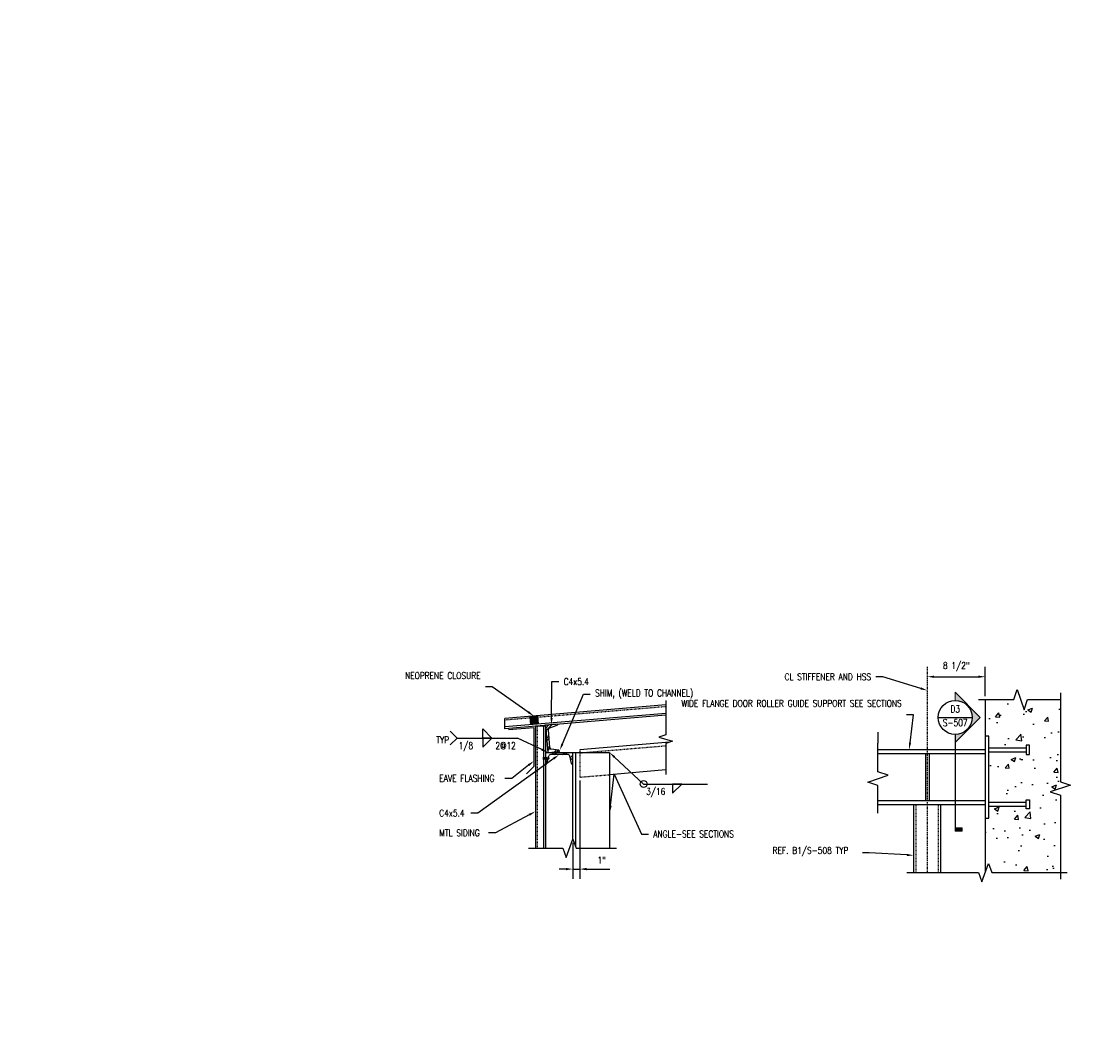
# Model space of a CAD drawing. Header units: inches. Extents: x -241 to 2916, y 110 to 330.
# Tile 12 of 40: x 675 to 833, y 112 to 260. Entities that reach past the tile are written whole.
import ezdxf
from ezdxf import colors
from ezdxf.entities.mleader import LeaderData, LeaderLine
from ezdxf.enums import TextEntityAlignment as Align
from ezdxf.math import Vec2, Vec3

# ---------------------------------------------------------------- set-up
doc = ezdxf.new("R2010")
doc.units = ezdxf.units.IN
doc.header["$MEASUREMENT"] = 0
doc.linetypes.add('Center 1_4_', pattern=[0.53125, 0.25, -0.09375, 0.09375, -0.09375])
doc.linetypes.add('Hidden 3_32_', pattern=[0.140625, 0.09375, -0.046875])
doc.layers.get('Defpoints').update_dxf_attribs({"color": 243})
for name, color, linetype in [('A-WALL-PATT', 8, 'Continuous'), ('S-ANNO-DIMS', 1, 'Continuous'), ('S-ANNO-NOTE', 2, 'Continuous'), ('S-DETL-CNTR', 1, 'Center 1_4_'), ('S-DETL-GENF', 92, 'Continuous'), ('S-DETL-HDLN', 90, 'Hidden 3_32_'), ('S-DETL-MEDM', 3, 'Continuous'), ('S-DETL-THIN', 1, 'Continuous')]:
    doc.layers.add(name, color=color, linetype=linetype)
doc.layers.add('S-ANNO-SYMB', color=2, linetype='Continuous', lineweight=25)
doc.styles.add('Annotative', font='romans.shx', dxfattribs={"width": 0.8, "height": 0.125})
doc.styles.add('ROMANS', font='ROMANS.shx', dxfattribs={"width": 0.8})
doc.dimstyles.new('Annotative', dxfattribs={"dimscale": 0, "dimtxt": 0.125, "dimasz": 0.125, "dimexe": 0.179688, "dimexo": 0.0625, "dimgap": 0.09, "dimtad": 1, "dimdec": 3, "dimzin": 3, "dimdsep": 46, "dimlunit": 4, "dimtxsty": 'Annotative', "dimcen": 0.09, "dimclrt": 2, "dimazin": 2, "dimtfac": 1, "dimtdec": 3, "dimtmove": 1, "dimatfit": 3, "dimfxl": 1, "dimtfill": 1, "dimfrac": 2, "dimtolj": 1, "dimtzin": 0, "dimarcsym": 0})
pattern_1 = [(45, (996.2497, 0), (-0.7919596, 0.7919596), []), (45, (996.2497, 1.2), (-0.7919596, 0.7919596), [])]

# ---------------------------------------------------------------- blocks, each defined once
blk = doc.blocks.new('Break Line - Break Line-2034509-DETAIL D4')
at = {"layer": 'S-DETL-MEDM'}
for p, q in [((0.31, 1), (-0.31, -1)), ((0.63, 0), (0.31, 1)), ((-0.62, 0), (-5.16, 0)), ((-0.31, -1), (-0.62, 0)), ((5.67, 0), (0.63, 0))]:
    blk.add_line(p, q, dxfattribs=at)
blk = doc.blocks.new('Break Line - Break Line-2030050-DETAIL A2')
at = {"layer": 'S-DETL-MEDM'}
for p, q in [((-6.19, 0), (-1, 0)), ((-1, 0), (-0.5, 1.5)), ((-0.5, 1.5), (0.5, -1.5)), ((0.5, -1.5), (1, 0)), ((1, 0), (5.82, 0))]:
    blk.add_line(p, q, dxfattribs=at)
blk = doc.blocks.new('Break Line - Break Line-2029827-DETAIL A2')
at = {"layer": 'S-DETL-MEDM'}
for p, q in [((-14.01, 0), (-1, 0)), ((-1, 0), (-0.5, 1.5)), ((-0.5, 1.5), (0.5, -1.5)), ((0.5, -1.5), (1, 0)), ((1, 0), (13.32, 0))]:
    blk.add_line(p, q, dxfattribs=at)
blk = doc.blocks.new('Break Line - Break Line-2032600-DETAIL A2')
at = {"layer": 'S-DETL-MEDM'}
for p, q in [((-5.05, 0), (-1, 0)), ((-1, 0), (-0.5, 1.5)), ((-0.5, 1.5), (0.5, -1.5)), ((0.5, -1.5), (1, 0)), ((1, 0), (5.22, 0))]:
    blk.add_line(p, q, dxfattribs=at)
blk = doc.blocks.new('HDR-Si_Weld-Symbol - Bottom-2034533-DETAIL D4')
at = {"layer": 'S-ANNO-NOTE', "lineweight": -3}
for p, q in [((-0.437, 0), (0.671, 0)), ((0.031, -0.169), (0.2, 0)), ((0.031, 0), (0.031, -0.169)), ((0.2, 0), (0.031, 0))]:
    blk.add_line(p, q, dxfattribs=at)
blk.add_circle((-0.5, 0), 0.0625, dxfattribs=at)
blk = doc.blocks.new('HDR-Si_Weld-Symbol - Both-1969896-DETAIL D4')
at = {"layer": 'S-ANNO-NOTE', "lineweight": -3}
for p, q in [((-0.437, 0), (-0.563, 0.125)), ((-0.437, 0), (-0.563, -0.125)), ((0.031, 0.169), (0.2, 0)), ((0.031, 0), (0.031, 0.169)), ((-0.437, 0), (0.671, 0)), ((0.2, 0), (0.031, 0)), ((0.031, -0.169), (0.2, 0)), ((0.031, 0), (0.031, -0.169)), ((0.2, 0), (0.031, 0))]:
    blk.add_line(p, q, dxfattribs=at)
blk = doc.blocks.new('*D74')
at = {"layer": 'Defpoints', "color": 0, "transparency": 16777216}
for p in [(816.19, 163.74), (816.19, 160.38), (807.69, 153.08)]:
    blk.add_point(p, dxfattribs=at)
at = {"layer": 'S-ANNO-DIMS', "color": 0, "lineweight": -2, "transparency": 16777216}
for p, q in [((816.19, 160.88), (816.19, 165.18)), ((808.69, 163.74), (815.19, 163.74))]:
    blk.add_line(p, q, dxfattribs=at)
at = {"layer": 'S-ANNO-DIMS', "color": 0, "transparency": 16777216}
for points in [[(808.69, 163.91), (808.69, 163.57), (807.69, 163.74)], [(815.19, 163.91), (815.19, 163.57), (816.19, 163.74)]]:
    blk.add_solid(points, dxfattribs=at)
at = {"layer": 'S-ANNO-DIMS', "color": 2, "lineweight": -3, "transparency": 16777216, "insert": (811.94, 165.22), "char_height": 1, "width": 5.3087, "attachment_point": 5, "style": 'Annotative'}
blk.add_mtext('\\A1;8 1/2"', dxfattribs=at)
blk = doc.blocks.new('*D55')
at = {"layer": 'Defpoints', "color": 0, "transparency": 16777216}
for p in [(756.69, 149.01), (755.69, 139.89), (756.69, 135.53)]:
    blk.add_point(p, dxfattribs=at)
at = {"layer": 'S-ANNO-DIMS', "color": 0, "lineweight": -2, "transparency": 16777216}
for p, q in [((756.69, 148.51), (756.69, 134.09)), ((755.69, 139.39), (755.69, 134.09)), ((754.69, 135.53), (753.69, 135.53)), ((755.69, 135.53), (756.69, 135.53)), ((757.69, 135.53), (761.13, 135.53))]:
    blk.add_line(p, q, dxfattribs=at)
at = {"layer": 'S-ANNO-DIMS', "color": 0, "transparency": 16777216}
for points in [[(754.69, 135.7), (754.69, 135.36), (755.69, 135.53)], [(757.69, 135.7), (757.69, 135.36), (756.69, 135.53)]]:
    blk.add_solid(points, dxfattribs=at)
at = {"layer": 'S-ANNO-DIMS', "color": 2, "transparency": 16777216, "insert": (759.91, 136.84), "char_height": 1, "attachment_point": 5, "style": 'Annotative', "bg_fill": 3, "box_fill_scale": 1.25, "bg_fill_color": 256, "bg_fill_true_color": 13158600, "bg_fill_transparency": 0}
blk.add_mtext('\\A1;1"', dxfattribs=at)
blk = doc.blocks.new('ELEVARROW')
at = {"lineweight": 9}
h = blk.add_hatch(color=256, dxfattribs=at)
edge = h.paths.add_edge_path(flags=0)
edge.add_line((0.46, 0), (0.312, 0))
edge.add_arc((0, 0), 0.312, 360, 540)
edge.add_line((-0.313, 0), (-0.46, 0))
edge.add_line((-0.46, 0), (0, 0.46))
edge.add_line((0, 0.46), (0.46, 0))
at = {"lineweight": 13}
blk.add_lwpolyline([(-0.46, 0), (-0.312, 0, -1), (0.312, 0), (0.46, 0), (0, 0.46)], format="xyb", close=True, dxfattribs=at)
blk = doc.blocks.new('Sectrinew')
at = {"lineweight": 9}
blk.add_hatch(color=256, dxfattribs=at).paths.add_polyline_path([(0, 0.125), (0, 0), (-0.0625, 0), (-0.0625, 0.125)], flags=0)
for p, q in [((0, 0.125), (-0.0625, 0.125)), ((-0.0625, 0.125), (-0.0625, 0)), ((-0.0625, 0), (0, 0)), ((0, 0), (0, 0.125))]:
    blk.add_line(p, q, dxfattribs=at)
blk = doc.blocks.new('*U97')
for p, q in [((-0.312, 0), (0.312, 0)), ((0, -0.312), (0, -2.088))]:
    blk.add_line(p, q)
blk.add_ellipse((0, 0), major_axis=(0.221, -0.221), ratio=1, start_param=5.497787, end_param=11.780972)
at = {"zscale": 0.03125}
for name, p, rotation in [('ELEVARROW', (0, 0), 270), ('Sectrinew', (0, -2.088), 269.9999999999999)]:
    blk.add_blockref(name, p, dxfattribs=dict(at, rotation=rotation))
at = {"style": 'ROMANS', "width": 0.8}
for tag, p in [('DET_NO', (0, 0.091)), ('REFSHT', (0, -0.096))]:
    blk.add_attdef(tag, text='', height=0.125, dxfattribs=at).set_placement(p, align=Align.MIDDLE_CENTER)

msp = doc.modelspace()

# ---------------------------------------------------------------- hatches: boundary and pattern name
at = {"layer": 'A-WALL-PATT', "lineweight": -3}
h = msp.add_hatch(dxfattribs=at)
h.set_pattern_fill('AR-CONC', color=8, style=0)
h.set_pattern_definition([(50, (0, 0), (7.1726, -0.62752), [0.75, -8.25]), (355, (0, 0), (-1.387513, 7.52192), [0.6, -6.6]), (100.4514, (0.598, -0.052), (5.78509, 6.8944), [0.6374, -7.01142]), (46.1842, (0, 2), (10.67241, -1.65519), [1.125, -12.375]), (96.6356, (0.889, 1.862), (9.34662, 9.74119), [0.9561, -10.51714]), (351.1842, (0, 2), (9.34662, 9.74119), [0.9, -9.9]), (21, (1, 1.5), (5.96907, -4.02619), [0.75, -8.25]), (326, (1, 1.5), (2.433153, 7.2515), [0.6, -6.6]), (71.4514, (1.4974, 1.1645), (8.402224, 3.22531), [0.6374, -7.01142]), (37.5, (0, 0), (0.1215986, 3.3289385), [0, -6.52, 0, -6.7, 0, -6.625]), (7.5, (0, 0), (2.630695, 3.944117), [0, -3.82, 0, -6.37, 0, -2.525]), (327.5, (-2.23, 0), (5.338224, -0.225549), [0, -2.5, 0, -7.8, 0, -10.35]), (317.5, (-3.23, 0), (5.831862, 1.00105), [0, -3.25, 0, -5.18, 0, -7.35])])
h.paths.add_polyline_path([(827.2044, 160.3762), (822.3811, 160.3762), (821.8811, 158.8762), (820.8811, 161.8762), (820.3811, 160.3762), (816.1926, 160.3762), (816.1926, 155.0172), (816.6926, 155.0172), (816.6926, 153.3322), (822.2044, 153.3322), (822.2044, 153.6865), (822.6768, 153.6865), (822.6768, 152.348), (822.2044, 152.348), (822.2044, 152.7023), (816.6926, 152.7023), (816.6926, 145.3322), (822.2044, 145.3322), (822.2044, 145.6865), (822.6768, 145.6865), (822.6768, 144.348), (822.2044, 144.348), (822.2044, 144.7023), (816.6926, 144.7023), (816.6926, 143.0172), (816.1926, 143.0172), (816.1926, 135.0172), (816.6926, 136.5172), (817.1926, 135.0172), (827.2044, 135.0172), (827.2044, 146.348), (825.7044, 146.848), (828.7044, 147.848), (827.2044, 148.348)])
msp.add_hatch(color=8, dxfattribs=at).paths.add_polyline_path([(749.5313, 156.6915), (750.6108, 156.7814), (750.5071, 158.0266), (749.4276, 157.9367)])
h = msp.add_hatch(dxfattribs=at)
h.set_pattern_fill('FP_2', color=8, style=0, pattern_type=2)
h.set_pattern_definition(pattern_1)
h.paths.add_polyline_path([(752.0224, 152.6344), (753.7375, 152.7769), (753.7273, 152.8621), (753.7162, 152.8874), (753.6997, 152.9096), (753.6788, 152.9277), (753.6544, 152.9407), (753.6277, 152.948), (752.4945, 153.1284), (752.4412, 153.1431), (752.3924, 153.1692), (752.3505, 153.2053), (752.3176, 153.2498), (752.2953, 153.3004), (752.2847, 153.3546), (752.0688, 155.9536), (752.0703, 156.0089), (752.084, 156.0625), (752.1091, 156.1118), (752.1444, 156.1543), (752.1882, 156.188), (752.2384, 156.2113), (753.3514, 156.5879), (753.3733, 156.6048), (753.391, 156.6261), (753.4036, 156.6507), (753.4104, 156.6775), (753.4112, 156.7051), (753.4063, 156.7632), (751.6912, 156.6207), (751.7265, 156.1958)])
h = msp.add_hatch(dxfattribs=at)
h.set_pattern_fill('FP_2', color=8, style=0, pattern_type=2)
h.set_pattern_definition(pattern_1)
h.paths.add_polyline_path([(751.7495, 150.9134), (751.777, 150.9165), (751.8031, 150.9255), (751.8266, 150.9401), (751.8463, 150.9594), (751.8613, 150.9826), (751.8709, 151.0086), (752.1445, 152.123), (752.1635, 152.1749), (752.1935, 152.2214), (752.233, 152.2601), (752.28, 152.2892), (752.3323, 152.3073), (752.3873, 152.3134), (754.9952, 152.3134), (755.0502, 152.3073), (755.1024, 152.2892), (755.1495, 152.2601), (755.189, 152.2214), (755.2189, 152.1749), (755.238, 152.123), (755.5211, 150.9826), (755.5361, 150.9594), (755.5559, 150.9401), (755.5794, 150.9255), (755.6055, 150.9165), (755.633, 150.9134), (755.6912, 150.9134), (755.6912, 152.6344), (751.6912, 152.6344), (751.6912, 150.9134)])

# ---------------------------------------------------------------- linework, layer by layer
at = {"layer": 'S-ANNO-SYMB', "linetype": 'Continuous'}
msp.add_lwpolyline([(804.6926, 135.0172), (815.216, 135.0172), (815.7043, 133.6757), (816.6809, 136.3588), (817.1691, 135.0172), (828.2044, 135.0172)], dxfattribs=at)
at = {"layer": 'S-DETL-CNTR', "lineweight": -3}
msp.add_line((807.6926, 135.0172), (807.6926, 165.1801), dxfattribs=at)
at = {"layer": 'S-DETL-HDLN', "lineweight": -3}
for p, q in [((769.3162, 159.3433), (745.712, 157.3763)), ((750.4412, 156.4957), (750.4412, 138.5847)), ((769.3162, 153.5741), (756.6948, 152.5224)), ((751.3123, 151.9066), (751.3123, 151.6428)), ((751.3358, 151.9507), (751.4295, 151.9507)), ((751.3358, 151.8627), (751.4295, 151.8627)), ((751.3358, 151.6868), (751.4295, 151.6868)), ((751.4295, 151.5734), (751.4295, 151.9744)), ((751.4879, 151.8373), (751.4412, 151.8839)), ((751.4412, 151.681), (751.4879, 151.681)), ((751.5192, 151.7123), (751.4879, 151.8373)), ((751.4879, 151.681), (751.5192, 151.7123)), ((751.5198, 151.8685), (751.4888, 151.8373)), ((751.5511, 151.681), (751.5117, 151.8603)), ((751.5511, 151.8373), (751.5198, 151.8685)), ((751.52, 151.7123), (751.5511, 151.681)), ((751.5817, 151.8685), (751.5506, 151.8373)), ((751.5821, 151.712), (751.5511, 151.8373)), ((751.5511, 151.681), (751.5821, 151.712)), ((751.6129, 151.681), (751.5735, 151.8603)), ((751.6129, 151.8373), (751.5817, 151.8685)), ((751.5821, 151.712), (751.6129, 151.681)), ((751.6442, 151.7123), (751.6129, 151.681)), ((751.6456, 151.8685), (751.6146, 151.8373)), ((751.6146, 151.8373), (751.6437, 151.7123)), ((751.6437, 151.7123), (751.6747, 151.681)), ((751.6769, 151.8373), (751.6456, 151.8685)), ((751.6747, 151.681), (751.6456, 151.8685)), ((751.6747, 151.681), (751.706, 151.7123)), ((751.7067, 151.8685), (751.6756, 151.8373)), ((751.7069, 151.7123), (751.6769, 151.8373)), ((751.7379, 151.681), (751.7067, 151.8685)), ((751.7379, 151.8373), (751.7067, 151.8685)), ((751.7379, 151.681), (751.7069, 151.7123)), ((751.7692, 151.7123), (751.7379, 151.681)), ((751.7706, 151.8685), (751.7396, 151.8373)), ((751.7396, 151.8373), (751.7692, 151.7123)), ((751.7692, 151.7123), (751.8005, 151.681)), ((751.8019, 151.8373), (751.7706, 151.8685)), ((751.8005, 151.681), (751.7706, 151.8685)), ((751.8318, 151.7123), (751.8005, 151.681)), ((751.8317, 151.8685), (751.8006, 151.8373)), ((751.8318, 151.7123), (751.8019, 151.8373)), ((751.8629, 151.681), (751.8317, 151.8685)), ((751.8317, 151.8685), (751.8629, 151.8373)), ((751.8629, 151.681), (751.8318, 151.7123)), ((751.8629, 151.8373), (751.8942, 151.7123)), ((752.141, 151.8373), (751.8629, 151.8373)), ((751.8942, 151.7123), (751.8629, 151.681)), ((751.8942, 151.7123), (752.141, 151.7123)), ((752.1913, 151.7748), (752.081, 151.8036)), ((752.1913, 151.7747), (752.141, 151.8373)), ((752.141, 151.7123), (752.1913, 151.7747)), ((756.6948, 153.0241), (756.6948, 149.0103)), ((751.3358, 151.5989), (751.4295, 151.5989)), ((756.6948, 149.0103), (761.0662, 149.3745)), ((806.0676, 135.0172), (806.0676, 144.9582)), ((809.3176, 135.0172), (809.3176, 144.9582))]:
    msp.add_line(p, q, dxfattribs=at)
for centre, radius, start, end in [((751.3653, 151.9067), 0.053, 123.890061, 236.109936), ((751.4891, 151.7748), 0.1768, 150.158277, 209.841726), ((751.3653, 151.6428), 0.053, 123.890053, 236.109943), ((752.0815, 151.758), 0.0457, 90.64119, 269.35955), ((752.2219, 151.8509), 0.082, 189.549837, 248.127505)]:
    msp.add_arc(centre, radius, start, end, dxfattribs=at)
at = {"layer": 'S-DETL-MEDM', "lineweight": -3}
for p, q in [((769.3162, 159.5941), (745.712, 157.627)), ((816.1926, 160.3762), (816.1926, 135.0172)), ((769.3162, 158.3402), (745.712, 156.3732)), ((769.3162, 158.0894), (745.712, 156.1224)), ((745.712, 156.1224), (745.712, 157.627)), ((751.6912, 156.4957), (750.1912, 156.4957)), ((750.1912, 156.4957), (750.1912, 138.5847)), ((751.4412, 138.5847), (751.4412, 156.4957)), ((751.6912, 156.4957), (751.6912, 138.5847)), ((746.2306, 156.0009), (749.9628, 156.3124)), ((749.9628, 156.3124), (749.9628, 150.5565)), ((800.4414, 155.5922), (800.4414, 154.0091)), ((769.8617, 154.1213), (756.6948, 153.0241)), ((816.6926, 153.3322), (822.2044, 153.3322)), ((751.6912, 152.6344), (761.0662, 152.6344)), ((754.9952, 152.3134), (752.3873, 152.3134)), ((755.5116, 151.0086), (755.238, 152.123)), ((755.6912, 139.894), (755.6912, 152.6344)), ((756.0662, 152.6344), (756.0662, 138.8637)), ((761.0662, 152.6344), (761.0662, 138.5847)), ((800.4414, 153.0763), (816.1926, 153.0763)), ((800.4414, 152.4582), (816.1926, 152.4582)), ((807.4426, 152.4582), (807.4426, 145.5763)), ((807.9426, 152.4582), (807.9426, 145.5763)), ((816.6926, 152.7023), (822.2044, 152.7023)), ((749.9628, 150.5565), (748.9021, 149.4959)), ((751.7495, 150.9134), (751.6912, 150.9134)), ((755.6912, 150.9134), (755.633, 150.9134)), ((769.3162, 150.062), (761.0662, 149.3745)), ((800.4414, 145.5763), (816.1926, 145.5763)), ((816.1926, 144.9582), (800.4414, 144.9582)), ((805.6926, 135.0172), (805.6926, 144.9582)), ((809.6926, 135.0172), (809.6926, 144.9582)), ((816.6926, 145.3322), (822.2044, 145.3322)), ((822.2044, 144.7023), (816.6926, 144.7023))]:
    msp.add_line(p, q, dxfattribs=at)
msp.add_lwpolyline([(816.1926, 143.0172), (816.6926, 143.0172), (816.6926, 155.0172), (816.1926, 155.0172)], dxfattribs=at)
for points in [[(822.6768, 153.6865), (822.2044, 153.6865), (822.2044, 152.348), (822.6768, 152.348)], [(822.2044, 144.348), (822.2044, 145.6865), (822.6768, 145.6865), (822.6768, 144.348)]]:
    msp.add_lwpolyline(points, close=True, dxfattribs=at)
for centre, start, end in [((752.3873, 152.0634), 90, 166.204747), ((754.9952, 152.0634), 13.795253, 90)]:
    msp.add_arc(centre, 0.25, start, end, dxfattribs=at)
at = {"layer": 'S-DETL-THIN', "lineweight": -3}
for p, q in [((750.5071, 158.0266), (750.6108, 156.7814)), ((749.5313, 156.6915), (749.4276, 157.9367)), ((753.4063, 156.7632), (751.6912, 156.6207)), ((751.6912, 156.6207), (752.0224, 152.6344)), ((753.3263, 156.5763), (752.2384, 156.2113)), ((753.4063, 156.7632), (753.4112, 156.7051)), ((752.0688, 155.9536), (752.2847, 153.3546)), ((751.8709, 151.0086), (752.1445, 152.123)), ((752.0224, 152.6344), (753.7375, 152.7769)), ((753.6277, 152.948), (752.4945, 153.1284)), ((753.7375, 152.7769), (753.7327, 152.8349))]:
    msp.add_line(p, q, dxfattribs=at)
for centre, radius, start, end in [((753.2866, 156.6948), 0.125, 288.543999, 4.748746), ((752.3179, 155.9743), 0.25, 108.543999, 184.748746), ((752.5338, 153.3753), 0.25, 184.748746, 260.953493), ((753.6081, 152.8246), 0.125, 4.748746, 80.953493), ((751.7495, 151.0384), 0.125, 270, 346.204747), ((755.633, 151.0384), 0.125, 193.795253, 270)]:
    msp.add_arc(centre, radius, start, end, dxfattribs=at)

# ---------------------------------------------------------------- block references
at = {"layer": 'S-ANNO-SYMB'}
ref = msp.add_blockref('*U97', (811.7817, 157.7733), dxfattribs=dict(at, xscale=8, yscale=8, zscale=8))
ref.add_attrib('REFSHT', 'S-507', dxfattribs={"layer": '0', "color": 1, "height": 1, "style": 'Annotative', "width": 0.800781}).set_placement((811.7817, 157.0041), align=Align.MIDDLE_CENTER)
ref.add_attrib('DET_NO', 'D3', dxfattribs={"layer": '0', "color": 1, "height": 1, "style": 'Annotative', "width": 0.800781}).set_placement((811.7817, 158.5035), align=Align.CENTER)
at = {"layer": 'S-ANNO-SYMB', "lineweight": -3, "xscale": 8, "yscale": 8, "zscale": 8}
for name, p in [('HDR-Si_Weld-Symbol - Both-1969896-DETAIL D4', (742.2131, 154.7455)), ('HDR-Si_Weld-Symbol - Bottom-2034533-DETAIL D4', (770.0694, 148.0079))]:
    msp.add_blockref(name, p, dxfattribs=at)
at = {"layer": 'S-DETL-GENF', "lineweight": -3}
msp.add_blockref('Break Line - Break Line-2030050-DETAIL A2', (821.3811, 160.3762), dxfattribs=at)
for name, p, rotation in [('Break Line - Break Line-2029827-DETAIL A2', (827.2044, 147.348), 270.0000000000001), ('Break Line - Break Line-2034509-DETAIL D4', (769.3162, 154.5759), 89.99999999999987), ('Break Line - Break Line-2032600-DETAIL A2', (800.4414, 148.7906), 89.99999999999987)]:
    msp.add_blockref(name, p, dxfattribs=dict(at, rotation=rotation))

# ---------------------------------------------------------------- texts
at = {"layer": 'S-ANNO-NOTE', "lineweight": -3, "char_height": 1, "line_spacing_factor": 0.981704, "style": 'Annotative'}
for s, insert, width, attachment_point in [('\\pxqr,t3.2,6.4,9.6,12.8,16,19.2,22.4,25.6,28.8,32,35.2,38.4,41.6,44.8,48,51.2,54.4,57.6,60.8,64,67.2,70.4,73.6,76.8,80,83.2,86.4,89.6,92.8,96,99.2,102.4;{TYP}', (737.5397, 154.4738), 2.199685, 6), ('\\pxqc,t3.2,6.4,9.6,12.8,16,19.2,22.4,25.6,28.8,32,35.2,38.4,41.6,44.8,48,51.2,54.4,57.6,60.8,64,67.2,70.4,73.6,76.8,80,83.2,86.4,89.6,92.8,96,99.2,102.4;{1/8}', (739.9946, 154.1385), 2.499528, 2), ('\\pxt3.2,6.4,9.6,12.8,16,19.2,22.4,25.6,28.8,32,35.2,38.4,41.6,44.8,48,51.2,54.4,57.6,60.8,64,67.2,70.4,73.6,76.8,80,83.2,86.4,89.6,92.8,96,99.2,102.4;{2@12}', (744.3329, 154.1385), 3.484724, 1), ('\\pxqc,t3.2,6.4,9.6,12.8,16,19.2,22.4,25.6,28.8,32,35.2,38.4,41.6,44.8,48,51.2,54.4,57.6,60.8,64,67.2,70.4,73.6,76.8,80,83.2,86.4,89.6,92.8,96,99.2,102.4;{3/16}', (767.8496, 147.4009), 3.300787, 2)]:
    msp.add_mtext(s, dxfattribs=dict(at, insert=insert, width=width, attachment_point=attachment_point))

# ---------------------------------------------------------------- dimensions: what is measured, and where the dimension line sits
at = {"layer": 'S-ANNO-DIMS', "lineweight": -3}
dim = msp.add_linear_dim(base=(816.1926, 163.7401), p1=(807.6926, 153.0763), p2=(816.1926, 160.3762), dimstyle='Annotative', override={"dimpost": '\\X', "dimse1": 1, "dimtfill": 0}, dxfattribs=at)
dim.commit()
dim.dimension.update_dxf_attribs({"geometry": '*D74', "text_midpoint": (811.9426, 165.2221)})

# ---------------------------------------------------------------- leaders
at = {"layer": 'S-ANNO-NOTE', "lineweight": -3}
ml = msp.add_multileader_mtext('Standard', dxfattribs=at)
ml.set_content('C4x5.4 TYP PURLIN', color=256, style='Annotative')
ml.set_leader_properties(color=1, linetype='ByLayer', lineweight=-1)
ml.build(insert=Vec2(0, 0))
ml.multileader.update_dxf_attribs({"text_right_attachment_type": 3, "dogleg_length": 0.125, "arrow_head_size": 3, "scale": 24})
ctx = ml.context
ctx.base_point, ctx.scale, ctx.char_height, ctx.arrow_head_size, ctx.landing_gap_size, ctx.plane_origin = Vec3(1237.0427, 258.2727), 24, 3, 3, 2.16, Vec3(1274.5036, 237.9412)
ctx.right_attachment, ctx.text_align_type = 3, 2
notes = []
notes.append((ctx, [(0, (1, 1, 0), (1264.7055, 253.2727), (-1, 0), 3, [(0, [(1281.6139, 234.4294)], 0, [])])]))
ctx.mtext.insert, ctx.mtext.width, ctx.mtext.alignment, ctx.mtext.flow_direction = Vec3(1259.5455, 259.7727), 27.100995, 3, 5
ml = msp.add_multileader_mtext('Standard', dxfattribs=at)
ml.set_content('C4x5.4 TYP GIRT', color=256, style='Annotative')
ml.set_leader_properties(color=1, linetype='ByLayer', lineweight=-1)
ml.build(insert=Vec2(0, 0))
ml.multileader.update_dxf_attribs({"text_right_attachment_type": 3, "dogleg_length": 0.125, "arrow_head_size": 3, "scale": 24})
ctx = ml.context
ctx.base_point, ctx.scale, ctx.char_height, ctx.arrow_head_size, ctx.landing_gap_size, ctx.plane_origin = Vec3(1257.5364, 174.4251), 24, 3, 3, 2.16, Vec3(1287.1533, 160)
ctx.right_attachment, ctx.text_align_type = 3, 2
notes.append((ctx, [(0, (1, 1, 0), (1280.8564, 169.4251), (-1, 0), 3, [(0, [(1287.1533, 160)], 0, [])])]))
ctx.mtext.insert, ctx.mtext.width, ctx.mtext.alignment, ctx.mtext.flow_direction = Vec3(1275.6964, 175.9251), 19.9331, 3, 5
ml = msp.add_multileader_mtext('Standard', dxfattribs=at)
ml.set_content('NEOPRENE CLOSURE', color=256, style='Annotative')
ml.set_leader_properties(color=1, linetype='ByLayer', lineweight=-1)
ml.build(insert=Vec2(0, 0))
ml.multileader.update_dxf_attribs({"text_right_attachment_type": 3, "dogleg_length": 0.125, "arrow_head_size": 1, "scale": 8})
ctx = ml.context
ctx.base_point, ctx.scale, ctx.char_height, ctx.arrow_head_size, ctx.landing_gap_size, ctx.plane_origin = Vec3(735.3716, 163.9104), 8, 1, 1, 0.72, Vec3(735.0468, 157.9594)
ctx.right_attachment, ctx.text_align_type = 3, 2
notes.append((ctx, [(1, (1, 1, 0), (743.8687, 162.2437), (-1, 0), 1, [(0, [(749.9673, 157.9816)], 0, [])])]))
ctx.mtext.insert, ctx.mtext.width, ctx.mtext.alignment, ctx.mtext.flow_direction = Vec3(742.1487, 164.4104), 5.575057, 3, 5
ml = msp.add_multileader_mtext('Standard', dxfattribs=at)
ml.set_content('CL STIFFENER AND HSS', color=256, style='Annotative')
ml.set_leader_properties(color=1, linetype='ByLayer', lineweight=-1)
ml.build(insert=Vec2(0, 0))
ml.multileader.update_dxf_attribs({"text_right_attachment_type": 3, "dogleg_length": 0.125, "arrow_head_size": 1, "scale": 8})
ctx = ml.context
ctx.base_point, ctx.scale, ctx.char_height, ctx.arrow_head_size, ctx.landing_gap_size, ctx.plane_origin = Vec3(784.2742, 163.7303), 8, 1, 1, 0.72, Vec3(807.5165, 161.7288)
ctx.right_attachment, ctx.text_align_type = 3, 2
notes.append((ctx, [(0, (1, 1, 0), (801.1523, 163.7303), (-1, 0), 1, [(0, [(807.6926, 161.7288)], 0, [])])]))
ctx.mtext.insert, ctx.mtext.width, ctx.mtext.alignment, ctx.mtext.flow_direction = Vec3(799.4323, 164.2303), 15.258636, 3, 5
ml = msp.add_multileader_mtext('Standard', dxfattribs=at)
ml.set_content('C4x5.4', color=256, style='Annotative')
ml.set_leader_properties(color=1, linetype='ByLayer', lineweight=-1)
ml.build(insert=Vec2(0, 0))
ml.multileader.update_dxf_attribs({"text_right_attachment_type": 3, "dogleg_length": 0.125, "arrow_head_size": 1, "scale": 8})
ctx = ml.context
ctx.base_point, ctx.scale, ctx.char_height, ctx.arrow_head_size, ctx.landing_gap_size, ctx.plane_origin = Vec3(753.6249, 163.0274), 8, 1, 1, 0.72, Vec3(748.6436, 157.0291)
ctx.right_attachment = 3
notes.append((ctx, [(0, (1, 1, 0), (752.6249, 163.0274), (1, 0), 1, [(0, [(752.5488, 156.6919)], 0, [])])]))
ctx.mtext.insert, ctx.mtext.flow_direction = Vec3(754.3449, 163.5274), 5
ml = msp.add_multileader_mtext('Standard', dxfattribs=at)
ml.set_content('SHIM, (WELD TO CHANNEL)', color=256, style='Annotative')
ml.set_leader_properties(color=1, linetype='ByLayer', lineweight=-1)
ml.build(insert=Vec2(0, 0))
ml.multileader.update_dxf_attribs({"text_right_attachment_type": 3, "dogleg_length": 0.125, "arrow_head_size": 1, "scale": 8})
ctx = ml.context
ctx.base_point, ctx.scale, ctx.char_height, ctx.arrow_head_size, ctx.landing_gap_size, ctx.plane_origin = Vec3(758.2314, 161.1958), 8, 1, 1, 0.72, Vec3(753.7679, 152.9608)
ctx.right_attachment = 3
notes.append((ctx, [(0, (1, 1, 0), (757.2314, 161.1958), (1, 0), 1, [(0, [(753.7679, 152.9608)], 0, [])])]))
ctx.mtext.insert, ctx.mtext.flow_direction = Vec3(758.9514, 161.8625), 5
ml = msp.add_multileader_mtext('Standard', dxfattribs=at)
ml.set_content('WIDE FLANGE DOOR ROLLER GUIDE SUPPORT SEE SECTIONS', color=256, style='Annotative')
ml.set_leader_properties(color=1, linetype='ByLayer', lineweight=-1)
ml.build(insert=Vec2(0, 0))
ml.multileader.update_dxf_attribs({"text_right_attachment_type": 3, "dogleg_length": 0.125, "arrow_head_size": 1, "scale": 8})
ctx = ml.context
ctx.base_point, ctx.scale, ctx.char_height, ctx.arrow_head_size, ctx.landing_gap_size, ctx.plane_origin = Vec3(784.2742, 159.8234), 8, 1, 1, 0.72, Vec3(803.5515, 153.1694)
ctx.right_attachment, ctx.text_align_type = 3, 2
notes.append((ctx, [(0, (1, 1, 0), (805.6475, 158.1567), (-1, 0), 1, [(0, [(805.0275, 153.0763)], 0, [])])]))
ctx.mtext.insert, ctx.mtext.width, ctx.mtext.alignment, ctx.mtext.flow_direction = Vec3(803.9275, 160.3234), 19.076284, 3, 5
ml = msp.add_multileader_mtext('Standard', dxfattribs=at)
ml.set_content('', color=256, style='Annotative')
ml.set_leader_properties(color=256, linetype='ByLayer', lineweight=-1)
ml.build(insert=Vec2(0, 0))
ml.multileader.update_dxf_attribs({"has_dogleg": 0, "text_right_attachment_type": 3, "dogleg_length": 0.125, "arrow_head_size": 1, "scale": 8})
ctx = ml.context
ctx.base_point, ctx.scale, ctx.char_height, ctx.arrow_head_size, ctx.landing_gap_size, ctx.plane_origin = Vec3(746.1405, 154.7455), 8, 1, 1, 0.72, Vec3(752.0042, 152.8538)
ctx.right_attachment, ctx.text_align_type = 3, 2
notes.append((ctx, [(0, (1, 1, 0), (748.5805, 154.7455), (-1, 0), 1, [(0, [(752.0224, 152.6344)], 0, [])])]))
ctx.mtext.insert, ctx.mtext.alignment, ctx.mtext.flow_direction = Vec3(746.8605, 155.2455), 3, 5
ml = msp.add_multileader_mtext('Standard', dxfattribs=at)
ml.set_content('C4x5.4', color=256, style='Annotative')
ml.set_leader_properties(color=1, linetype='ByLayer', lineweight=-1)
ml.build(insert=Vec2(0, 0))
ml.multileader.update_dxf_attribs({"text_right_attachment_type": 3, "dogleg_length": 0.125, "arrow_head_size": 1, "scale": 8})
ctx = ml.context
ctx.base_point, ctx.scale, ctx.char_height, ctx.arrow_head_size, ctx.landing_gap_size, ctx.plane_origin = Vec3(735.3716, 143.7384), 8, 1, 1, 0.72, Vec3(734.8332, 140.6221)
ctx.right_attachment = 3
notes.append((ctx, [(1, (1, 1, 0), (741.7354, 143.7384), (-1, 0), 1, [(0, [(753.6912, 152.3134)], 0, [])])]))
ctx.mtext.insert, ctx.mtext.flow_direction = Vec3(736.0916, 144.2384), 5
ml = msp.add_multileader_mtext('Standard', dxfattribs=at)
ml.set_content('', color=256, style='Annotative')
ml.set_leader_properties(color=256, linetype='ByLayer', lineweight=-1)
ml.build(insert=Vec2(0, 0))
ml.multileader.update_dxf_attribs({"text_right_attachment_type": 3, "dogleg_length": 0.36, "arrow_head_size": 1, "scale": 8})
ctx = ml.context
ctx.base_point, ctx.scale, ctx.char_height, ctx.arrow_head_size, ctx.landing_gap_size, ctx.plane_origin = Vec3(766.5694, 148.0079), 8, 1, 1, 0.72, Vec3(761.0662, 152.6344)
ctx.right_attachment = 3
notes.append((ctx, [(0, (1, 1, 0), (766.0694, 148.0079), (1, 0), 0.5, [(0, [(761.0662, 152.6344)], 0, [])])]))
ctx.mtext.insert, ctx.mtext.flow_direction = Vec3(767.2894, 148.5079), 5
ml = msp.add_multileader_mtext('Standard', dxfattribs=at)
ml.set_content('EAVE FLASHING', color=256, style='Annotative')
ml.set_leader_properties(color=1, linetype='ByLayer', lineweight=-1)
ml.build(insert=Vec2(0, 0))
ml.multileader.update_dxf_attribs({"text_right_attachment_type": 3, "dogleg_length": 0.125, "arrow_head_size": 1, "scale": 8})
ctx = ml.context
ctx.base_point, ctx.scale, ctx.char_height, ctx.arrow_head_size, ctx.landing_gap_size, ctx.plane_origin = Vec3(735.3716, 148.8307), 8, 1, 1, 0.72, Vec3(749.9628, 151.377)
ctx.right_attachment = 3
notes.append((ctx, [(0, (1, 1, 0), (746.7259, 148.8307), (-1, 0), 1, [(0, [(749.9628, 151.377)], 0, [])])]))
ctx.mtext.insert, ctx.mtext.flow_direction = Vec3(736.0916, 149.3307), 5
ml = msp.add_multileader_mtext('Standard', dxfattribs=at)
ml.set_content('ANGLE-SEE SECTIONS', color=256, style='Annotative')
ml.set_leader_properties(color=1, linetype='ByLayer', lineweight=-1)
ml.build(insert=Vec2(0, 0))
ml.multileader.update_dxf_attribs({"text_right_attachment_type": 3, "dogleg_length": 0.125, "arrow_head_size": 1, "scale": 8})
ctx = ml.context
ctx.base_point, ctx.scale, ctx.char_height, ctx.arrow_head_size, ctx.landing_gap_size, ctx.plane_origin = Vec3(766.7601, 140.6673), 8, 1, 1, 0.72, Vec3(761.1194, 143.8482)
ctx.right_attachment = 3
notes.append((ctx, [(0, (1, 1, 0), (765.7601, 140.6673), (1, 0), 1, [(1, [(761.1194, 143.8482), (761.748, 149.4313)], 0, [])])]))
ctx.mtext.insert, ctx.mtext.width, ctx.mtext.flow_direction = Vec3(767.4801, 141.1673), 6.419982, 5
ml = msp.add_multileader_mtext('Standard', dxfattribs=at)
ml.set_content('MTL SIDING', color=256, style='Annotative')
ml.set_leader_properties(color=1, linetype='ByLayer', lineweight=-1)
ml.build(insert=Vec2(0, 0))
ml.multileader.update_dxf_attribs({"text_right_attachment_type": 3, "dogleg_length": 0.125, "arrow_head_size": 1, "scale": 8})
ctx = ml.context
ctx.base_point, ctx.scale, ctx.char_height, ctx.arrow_head_size, ctx.landing_gap_size, ctx.plane_origin = Vec3(735.3716, 140.8443), 8, 1, 1, 0.72, Vec3(750.1751, 143.968)
ctx.right_attachment = 3
notes.append((ctx, [(0, (1, 1, 0), (744.3259, 140.8443), (-1, 0), 1, [(0, [(750.1751, 143.968)], 0, [])])]))
ctx.mtext.insert, ctx.mtext.flow_direction = Vec3(736.0916, 141.3443), 5
ml = msp.add_multileader_mtext('Standard', dxfattribs=at)
ml.set_content('\\A1;REF. B1/S-508 TYP', color=256, style='Annotative')
ml.set_leader_properties(color=1, linetype='ByLayer', lineweight=-1)
ml.build(insert=Vec2(0, 0))
ml.multileader.update_dxf_attribs({"text_right_attachment_type": 3, "dogleg_length": 0.125, "arrow_head_size": 1, "scale": 8})
ctx = ml.context
ctx.base_point, ctx.scale, ctx.char_height, ctx.arrow_head_size, ctx.landing_gap_size, ctx.plane_origin = Vec3(784.2742, 138.0924), 8, 1, 1, 0.72, Vec3(807.4338, 131.2939)
ctx.right_attachment = 3
notes.append((ctx, [(0, (1, 1, 0), (799.1713, 137.9019), (-1, 0), 1, [(0, [(805.6883, 137.5434)], 0, [])])]))
ctx.mtext.insert, ctx.mtext.width, ctx.mtext.flow_direction = Vec3(784.9942, 138.7591), 13.01943, 5
for ctx, leaders in notes:
    for number, flags, end, landing, length, lines in leaders:
        leader = LeaderData()
        leader.index, (leader.has_last_leader_line, leader.has_dogleg_vector, leader.attachment_direction) = number, flags
        leader.last_leader_point, leader.dogleg_vector, leader.dogleg_length = Vec3(end), Vec3(landing), length
        for number, points, colour, breaks in lines:
            line = LeaderLine()
            line.index, line.vertices, line.color, line.breaks = number, Vec3.list(points), colors.encode_raw_color(colour), breaks
            leader.lines.append(line)
        ctx.leaders.append(leader)

# ---------------------------------------------------------------- next in the draw order: dimensions: what is measured, and where the dimension line sits
at = {"layer": 'S-ANNO-DIMS'}
dim = msp.add_linear_dim(base=(756.6948, 135.5297), p1=(755.6912, 139.894), p2=(756.6948, 149.0103), dimstyle='Annotative', override={"dimpost": '\\X'}, dxfattribs=at)
dim.commit()
dim.dimension.update_dxf_attribs({"geometry": '*D55', "text_midpoint": (759.9101, 136.8449)})

# ---------------------------------------------------------------- next in the draw order: linework, layer by layer
at = {"layer": 'S-ANNO-SYMB', "linetype": 'Continuous'}
msp.add_lwpolyline([(749.1912, 138.5847), (754.2147, 138.5847), (754.703, 137.2432), (755.6795, 139.9262), (756.1678, 138.5847), (762.0662, 138.5847)], dxfattribs=at)

# ---------------------------------------------------------------- next in the draw order: leaders
at = {"layer": 'S-ANNO-NOTE', "lineweight": -3}
ml = msp.add_multileader_mtext('Standard', dxfattribs=at)
ml.set_content('FOUR WAY ROLLER BRACKET CONNECTED TO WT FOR POWER AND GROUNDING CABLES, TYP.\\PREFER TO E-513.', color=256, style='Annotative')
ml.set_leader_properties(color=1, linetype='ByLayer', lineweight=-1)
ml.build(insert=Vec2(0, 0))
ml.multileader.update_dxf_attribs({"text_right_attachment_type": 3, "dogleg_length": 0.375, "arrow_head_size": 3, "scale": 24})
ctx = ml.context
ctx.base_point, ctx.scale, ctx.char_height, ctx.arrow_head_size, ctx.landing_gap_size, ctx.plane_origin = Vec3(1229.1133, 132.4549), 24, 3, 3, 2.16, Vec3(1283.4599, 121.9894)
ctx.right_attachment, ctx.text_align_type = 3, 2
notes = []
notes.append((ctx, [(0, (1, 1, 0), (1294.5453, 117.4549), (-1, 0), 3.1691, [(0, [(1315.9476, 156.9901)], 0, [])])]))
ctx.mtext.insert, ctx.mtext.width, ctx.mtext.alignment, ctx.mtext.flow_direction = Vec3(1289.2162, 133.9549), 61.263844, 3, 5
ml = msp.add_multileader_mtext('Standard', dxfattribs=at)
ml.set_content('FOUR WAY ROLLER BRACKET CONNECTED TO WT FOR POWER AND GROUNDING CABLES, TYP.\\PREFER TO E-513.', color=256, style='Annotative')
ml.set_leader_properties(color=1, linetype='ByLayer', lineweight=-1)
ml.build(insert=Vec2(0, 0))
ml.multileader.update_dxf_attribs({"text_right_attachment_type": 3, "dogleg_length": 0.375, "arrow_head_size": 3, "scale": 24})
ctx = ml.context
ctx.base_point, ctx.scale, ctx.char_height, ctx.arrow_head_size, ctx.landing_gap_size, ctx.plane_origin = Vec3(1787.2396, 122.3042), 24, 3, 3, 2.16, Vec3(1870.5004, 109.746)
ctx.right_attachment, ctx.text_align_type = 3, 2
notes.append((ctx, [(0, (1, 1, 0), (1881.5858, 112.3042), (-1, 0), 3.1691, [(0, [(1910.9369, 154.8602)], 0, [])])]))
ctx.mtext.insert, ctx.mtext.width, ctx.mtext.alignment, ctx.mtext.flow_direction = Vec3(1876.2568, 123.8042), 88.226096, 3, 5
for ctx, leaders in notes:
    for number, flags, end, landing, length, lines in leaders:
        leader = LeaderData()
        leader.index, (leader.has_last_leader_line, leader.has_dogleg_vector, leader.attachment_direction) = number, flags
        leader.last_leader_point, leader.dogleg_vector, leader.dogleg_length = Vec3(end), Vec3(landing), length
        for number, points, colour, breaks in lines:
            line = LeaderLine()
            line.index, line.vertices, line.color, line.breaks = number, Vec3.list(points), colors.encode_raw_color(colour), breaks
            leader.lines.append(line)
        ctx.leaders.append(leader)

doc.saveas('drawing.dxf')
